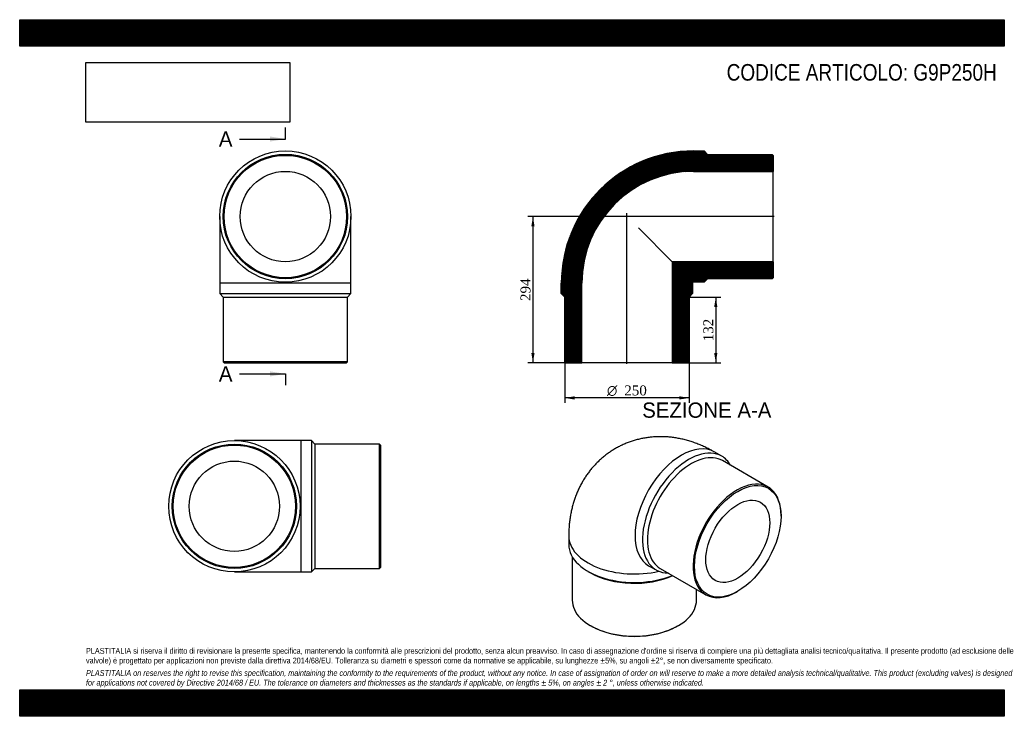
# Model space of a CAD drawing. Header units: millimetres. Extents: x 0 to 1980, y 0 to 1400.
import ezdxf
from ezdxf.enums import TextEntityAlignment as Align
from ezdxf.lldxf.tags import DXFTag

# ---------------------------------------------------------------- set-up
doc = ezdxf.new("R2010")
doc.units = ezdxf.units.MM
doc.header["$LTSCALE"] = 6.666667
for name, color, linetype in [('Default', 7, 'Continuous'), ('DV4_Default', 7, 'Continuous'), ('G9P250H', 7, 'Continuous')]:
    doc.layers.add(name, color=color, linetype=linetype)
doc.styles.add('SEACAD_Solid_Edge_ANSI', font='seans.ttf')
doc.styles.add('SEACAD_Solid_Edge_ANSI1_Symbols', font='semeca1.ttf')
doc.styles.add('SEACAD_Times_New_Roman', font='times.ttf')
tags = doc.linetypes.add('CENTER2', pattern=[28.575, 19.05, -3.175, 3.175, -3.175]).pattern_tags.tags
tags[10:11] = [DXFTag(74, 4), DXFTag(75, 0), DXFTag(340, '0'), DXFTag(46, 0.0), DXFTag(50, 0.0), DXFTag(44, 0.0), DXFTag(45, 0.0)]
tags[8:9] = [DXFTag(74, 4), DXFTag(75, 0), DXFTag(340, '0'), DXFTag(46, 0.0), DXFTag(50, 0.0), DXFTag(44, 0.0), DXFTag(45, 0.0)]
tags[6:7] = [DXFTag(74, 4), DXFTag(75, 0), DXFTag(340, '0'), DXFTag(46, 0.0), DXFTag(50, 0.0), DXFTag(44, 0.0), DXFTag(45, 0.0)]
tags[4:5] = [DXFTag(74, 4), DXFTag(75, 0), DXFTag(340, '0'), DXFTag(46, 0.0), DXFTag(50, 0.0), DXFTag(44, 0.0), DXFTag(45, 0.0)]
doc.dimstyles.new('ANSImm', dxfattribs={"dimtxt": 20, "dimasz": 20, "dimexe": 10, "dimexo": 0, "dimgap": 5, "dimtad": 1, "dimdsep": 46, "dimtxsty": 'SEACAD_Times_New_Roman', "dimblk1": '_SE_FILLED', "dimblk2": '_SE_FILLED', "dimsah": 1, "dimcen": 10, "dimazin": 0, "dimtfac": 0.85, "dimtdec": 3, "dimtofl": 0, "dimtmove": 0, "dimatfit": 3, "dimfxl": 1, "dimarcsym": 0})
picture_1 = doc.add_image_def('image1.jpg', size_in_pixel=(4302, 1260))

# ---------------------------------------------------------------- blocks, each defined once
blk = doc.blocks.new('SE')
at = {"layer": 'G9P250H', "color": 7, "linetype": 'Continuous'}
for p, q in [((402.2, 1004.4), (402.2, 870.4)), ((666.2, 870.4), (666.2, 1004.4)), ((666.2, 870.4), (402.2, 870.4)), ((402.2, 870.4), (402.2, 849.4)), ((666.2, 849.4), (666.2, 870.4)), ((402.2, 849.4), (666.2, 849.4)), ((402.2, 849.4), (409.2, 842.4)), ((409.2, 842.4), (659.2, 842.4)), ((409.2, 842.4), (409.2, 712.4)), ((659.2, 842.4), (666.2, 849.4)), ((659.2, 712.4), (659.2, 842.4)), ((659.2, 712.4), (409.2, 712.4)), ((409.2, 712.4), (411.2, 710.4)), ((411.2, 710.4), (657.2, 710.4)), ((657.2, 710.4), (659.2, 712.4))]:
    blk.add_line(p, q, dxfattribs=at)
for radius in [132, 125, 123, 90.8]:
    blk.add_circle((534.2, 1004.4), radius, dxfattribs=at)
blk = doc.blocks.new('SE1')
at = {"layer": 'G9P250H', "color": 7, "linetype": 'Continuous'}
for p, q in [((1411.7, 522.8), (1396.8, 531.3)), ((1505.1, 460.8), (1413.1, 513.9)), ((1531, 401.9), (1531, 403.6)), ((1104.1, 362.3), (1104.1, 345.2)), ((1111.1, 320.7), (1111.1, 233.3)), ((1264.8, 302.7), (1279.7, 294.1)), ((1288.1, 297.3), (1380.1, 244.3)), ((1142.8, 291.3), (1147.7, 288.4)), ((1361.1, 233.3), (1361.1, 255.2)), ((1442.6, 250.5), (1444, 251.3)), ((1147.7, 182.3), (1149.1, 181.5)), ((1323.1, 181.5), (1324.5, 182.3))]:
    blk.add_line(p, q, dxfattribs=at)
for centre, major_axis, start_param, end_param in [((1330.8, 417), (-66, -114.3), 3.141593, 6.283185), ((1345.7, 408.5), (66, 114.3), 0, 3.468719), ((1350.6, 405.6), (62.5, 108.3), 0, 3.141593), ((1345.7, 408.5), (66, 114.3), 5.956059, 6.283185), ((1442.6, 352.5), (-62.5, -108.3), 2.356194, 6.283185), ((1236.1, 362.3), (-132, 0), 0.000011, 1.950314), ((1236.1, 345.2), (132, 0), 3.141593, 5.332054), ((1236.1, 339.5), (125, 0), 3.926991, 5.379296), ((1442.6, 352.5), (-62.5, -108.3), 0, 0.785398), ((1236.1, 233.3), (-125, 0), 0, 3.141593), ((1236.1, 231.7), (123, 0), 3.926991, 5.497787)]:
    blk.add_ellipse(centre, major_axis=major_axis, ratio=0.57735, start_param=start_param, end_param=end_param, dxfattribs=at)
for major_axis in [(61.5, 106.5), (45.4, 78.6)]:
    blk.add_ellipse((1444, 351.7), major_axis=major_axis, ratio=0.57735, dxfattribs=at)
blk.add_open_spline([(1396.8, 531.3), (1394.8, 532.5), (1390.3, 535.1), (1382.2, 539.3), (1373.1, 543.5), (1363.9, 547.3), (1354.6, 550.7), (1345.4, 553.7), (1336.1, 556.2), (1326.8, 558.2), (1317.6, 559.8), (1308.4, 561), (1299.2, 561.7), (1290.1, 562), (1281.1, 561.9), (1272.2, 561.3), (1263.4, 560.3), (1254.7, 559), (1246.2, 557.2), (1237.8, 555), (1229.6, 552.4), (1221.5, 549.5), (1213.6, 546.1), (1205.9, 542.4), (1198.4, 538.4), (1191.2, 534), (1184.1, 529.3), (1177.3, 524.2), (1170.8, 518.9), (1164.5, 513.2), (1158.5, 507.3), (1152.8, 501), (1147.4, 494.5), (1142.3, 487.8), (1137.4, 480.8), (1132.9, 473.5), (1128.7, 466), (1124.7, 458.3), (1121.2, 450.3), (1117.9, 442.1), (1115, 433.8), (1112.4, 425.2), (1110.1, 416.4), (1108.2, 407.4), (1106.6, 398.3), (1105.4, 388.9), (1104.6, 379.5), (1104.2, 370.4), (1104.1, 365.1), (1104.1, 362.3)], degree=3, knots=[0, 0, 0, 0, 0.01549, 0.039661, 0.063758, 0.08765, 0.111304, 0.134698, 0.157818, 0.180662, 0.203231, 0.225533, 0.247582, 0.269393, 0.290981, 0.312364, 0.333559, 0.354585, 0.375457, 0.396191, 0.416804, 0.43731, 0.457725, 0.478063, 0.498337, 0.518563, 0.538752, 0.558916, 0.57907, 0.599228, 0.619406, 0.639619, 0.659884, 0.680218, 0.700639, 0.721164, 0.741814, 0.762608, 0.783566, 0.804707, 0.826052, 0.847619, 0.869423, 0.891478, 0.913792, 0.936367, 0.959199, 0.982275, 1, 1, 1, 1], dxfattribs=at)
blk = doc.blocks.new('SE2')
at = {"layer": 'G9P250H', "color": 7, "linetype": 'Continuous'}
for p, q in [((565.7, 554.1), (431.7, 554.1)), ((565.7, 290.1), (565.7, 554.1)), ((586.7, 554.1), (565.7, 554.1)), ((586.7, 554.1), (586.7, 290.1)), ((593.7, 547.1), (586.7, 554.1)), ((593.7, 547.1), (593.7, 297.1)), ((723.7, 547.1), (593.7, 547.1)), ((723.7, 297.1), (723.7, 547.1)), ((725.7, 545.1), (723.7, 547.1)), ((725.7, 545.1), (725.7, 299.1)), ((586.7, 290.1), (593.7, 297.1)), ((593.7, 297.1), (723.7, 297.1)), ((723.7, 297.1), (725.7, 299.1)), ((431.7, 290.1), (565.7, 290.1)), ((565.7, 290.1), (586.7, 290.1))]:
    blk.add_line(p, q, dxfattribs=at)
for radius in [132, 125, 123, 90.8]:
    blk.add_circle((431.7, 422.1), radius, dxfattribs=at)
blk = doc.blocks.new('SE4')
at = {"color": 7, "linetype": 'Continuous', "style": 'SEACAD_Solid_Edge_ANSI'}
blk.add_text('A', height=30.7, dxfattribs=at).set_placement((400.5, 1175.6), align=Align.TOP_LEFT)
blk = doc.blocks.new('SE5')
at = {"color": 7, "linetype": 'Continuous', "style": 'SEACAD_Solid_Edge_ANSI'}
blk.add_text('A', height=30.7, dxfattribs=at).set_placement((400.5, 703.5), align=Align.TOP_LEFT)
blk = doc.blocks.new('SEANNOT_GROUP')
at = {"linetype": 'Continuous'}
blk.add_hatch(color=7, dxfattribs=at).paths.add_polyline_path([(503.5, 1155.1), (534.2, 1160.2), (503.5, 1165.4)])
at = {"color": 7, "linetype": 'Continuous'}
blk.add_lwpolyline([(442.2, 1160.2), (534.2, 1160.2)], dxfattribs=at)
blk = doc.blocks.new('SEANNOT_GROUP1')
at = {"linetype": 'Continuous'}
blk.add_hatch(color=7, dxfattribs=at).paths.add_polyline_path([(503.5, 683.1), (534.2, 688.2), (503.5, 693.3)])
at = {"color": 7, "linetype": 'Continuous'}
blk.add_lwpolyline([(442.2, 688.2), (534.2, 688.2)], dxfattribs=at)
blk = doc.blocks.new('SE3')
at = {"layer": 'Default', "color": 7, "linetype": 'CENTER2'}
for p, q in [((534.2, 1160.2), (534.2, 1183.2)), ((534.2, 688.2), (534.2, 665.2))]:
    blk.add_line(p, q, dxfattribs=at)
at = {"layer": 'Default', "color": 7, "linetype": 'CENTER2', "const_width": 0.0001}
blk.add_lwpolyline([(534.2, 1160.2), (534.2, 688.2)], dxfattribs=at)
at = {"layer": 'Default'}
for name in ['SE4', 'SEANNOT_GROUP', 'SE5', 'SEANNOT_GROUP1']:
    blk.add_blockref(name, (0, 0), dxfattribs=at)
blk = doc.blocks.new('SE6')
at = {"layer": 'G9P250H', "linetype": 'Continuous'}
h = blk.add_hatch(dxfattribs=at)
h.set_pattern_fill('LINE', scale=0.629921, angle=45, style=0)
edge = h.paths.add_edge_path()
edge.add_line((1513.2, 1129.4), (1383.2, 1129.4))
edge.add_line((1383.2, 1129.4), (1376.2, 1136.4))
edge.add_line((1376.2, 1136.4), (1355.2, 1136.4))
edge.add_arc((1355.2, 870.4), 266, 90, 180)
edge.add_line((1089.2, 870.4), (1089.2, 849.4))
edge.add_line((1089.2, 849.4), (1096.2, 842.4))
edge.add_line((1096.2, 842.4), (1096.2, 712.4))
edge.add_line((1096.2, 712.4), (1098.2, 710.4))
edge.add_line((1098.2, 710.4), (1130.4, 710.4))
edge.add_line((1130.4, 710.4), (1130.4, 870.4))
edge.add_arc((1355.2, 870.4), 224.8, 90, 180, ccw=False)
edge.add_line((1355.2, 1095.2), (1515.2, 1095.2))
edge.add_line((1515.2, 1095.2), (1515.2, 1127.4))
edge.add_line((1515.2, 1127.4), (1513.2, 1129.4))
h = blk.add_hatch(dxfattribs=at)
h.set_pattern_fill('LINE', scale=0.629921, angle=45, style=0)
edge = h.paths.add_edge_path()
edge.add_line((1515.2, 881.4), (1515.2, 913.6))
edge.add_line((1515.2, 913.6), (1312, 913.6))
edge.add_line((1312, 913.6), (1312, 710.4))
edge.add_line((1312, 710.4), (1344.2, 710.4))
edge.add_line((1344.2, 710.4), (1346.2, 712.4))
edge.add_line((1346.2, 712.4), (1346.2, 842.4))
edge.add_line((1346.2, 842.4), (1353.2, 849.4))
edge.add_line((1353.2, 849.4), (1353.2, 870.4))
edge.add_arc((1355.2, 870.4), 2, 90, 180, ccw=False)
edge.add_line((1355.2, 872.4), (1376.2, 872.4))
edge.add_line((1376.2, 872.4), (1383.2, 879.4))
edge.add_line((1383.2, 879.4), (1513.2, 879.4))
edge.add_line((1513.2, 879.4), (1515.2, 881.4))
at = {"layer": 'DV4_Default', "color": 7, "linetype": 'CENTER2'}
for p, q in [((1221.2, 708.6), (1221.2, 1010.9)), ((1516.9, 1004.4), (1214.7, 1004.4))]:
    blk.add_line(p, q, dxfattribs=at)
at = {"layer": 'G9P250H', "color": 7, "linetype": 'Continuous'}
for p, q in [((1355.2, 1136.4), (1376.2, 1136.4)), ((1376.2, 1136.4), (1383.2, 1129.4)), ((1383.2, 1129.4), (1513.2, 1129.4)), ((1513.2, 1129.4), (1515.2, 1127.4)), ((1515.2, 1127.4), (1515.2, 1095.2)), ((1355.2, 1095.2), (1515.2, 1095.2)), ((1515.2, 913.6), (1515.2, 1095.2)), ((1244.2, 981.4), (1312, 913.6)), ((1515.2, 913.6), (1312, 913.6)), ((1312, 913.6), (1312, 710.4)), ((1515.2, 913.6), (1515.2, 881.4)), ((1376.2, 872.4), (1355.2, 872.4)), ((1383.2, 879.4), (1376.2, 872.4)), ((1513.2, 879.4), (1383.2, 879.4)), ((1515.2, 881.4), (1513.2, 879.4)), ((1089.2, 849.4), (1089.2, 870.4)), ((1130.4, 710.4), (1130.4, 870.4)), ((1353.2, 870.4), (1353.2, 849.4)), ((1096.2, 842.4), (1089.2, 849.4)), ((1096.2, 712.4), (1096.2, 842.4)), ((1353.2, 849.4), (1346.2, 842.4)), ((1346.2, 842.4), (1346.2, 712.4)), ((1098.2, 710.4), (1096.2, 712.4)), ((1098.2, 710.4), (1130.4, 710.4)), ((1312, 710.4), (1130.4, 710.4)), ((1312, 710.4), (1344.2, 710.4)), ((1346.2, 712.4), (1344.2, 710.4))]:
    blk.add_line(p, q, dxfattribs=at)
for radius in [266, 224.8, 2]:
    blk.add_arc((1355.2, 870.4), radius, 90, 180, dxfattribs=at)
blk = doc.blocks.new('DMBLK163')
at = {"layer": 'Default', "linetype": 'Continuous'}
for points in [[(1028.8, 984.4), (1035.4, 984.4), (1032.1, 1004.4)], [(1028.8, 730.4), (1032.1, 710.4), (1035.4, 730.4)]]:
    blk.add_hatch(color=7, dxfattribs=at).paths.add_polyline_path(points)
at = {"layer": 'Default', "color": 7, "linetype": 'Continuous'}
for p, q in [((1221.2, 1004.4), (1022.1, 1004.4)), ((1032.1, 1004.4), (1032.1, 710.4)), ((1130.4, 710.4), (1022.1, 710.4))]:
    blk.add_line(p, q, dxfattribs=at)
at = {"layer": 'Default', "color": 7, "linetype": 'Continuous', "style": 'SEACAD_Times_New_Roman'}
blk.add_text('294', height=20, rotation=90, dxfattribs=at).set_placement((1007.1, 834.6), align=Align.TOP_LEFT)
blk = doc.blocks.new('_SE_FILLED')
at = {"color": 0}
blk.add_line((0, 0), (-1, 0), dxfattribs=at)
blk.add_solid([(0, 0), (-1, -0.1665), (-1, 0.1665), (0, 0)], dxfattribs=at)
blk = doc.blocks.new('DMBLK164')
at = {"layer": 'Default', "linetype": 'Continuous'}
for points in [[(1403.1, 822.4), (1399.8, 842.4), (1396.5, 822.4)], [(1403.1, 730.4), (1396.5, 730.4), (1399.8, 710.4)]]:
    blk.add_hatch(color=7, dxfattribs=at).paths.add_polyline_path(points)
at = {"layer": 'Default', "color": 7, "linetype": 'Continuous'}
for p, q in [((1346.2, 842.4), (1409.8, 842.4)), ((1399.8, 842.4), (1399.8, 710.4)), ((1312, 710.4), (1409.8, 710.4))]:
    blk.add_line(p, q, dxfattribs=at)
at = {"layer": 'Default', "color": 7, "linetype": 'Continuous', "style": 'SEACAD_Times_New_Roman'}
blk.add_text('132', height=20, rotation=90, dxfattribs=at).set_placement((1374.8, 753.6), align=Align.TOP_LEFT)
blk = doc.blocks.new('GDimGGroup')
at = {"layer": 'Default', "linetype": 'Continuous'}
for points in [[(1116.2, 636.6), (1116.2, 643.2), (1096.2, 639.9)], [(1326.2, 636.6), (1346.2, 639.9), (1326.2, 643.2)]]:
    blk.add_hatch(color=7, dxfattribs=at).paths.add_polyline_path(points)
at = {"layer": 'Default', "color": 7, "linetype": 'Continuous'}
for p, q in [((1096.2, 712.4), (1096.2, 629.9)), ((1346.2, 712.4), (1346.2, 629.9)), ((1346.2, 639.9), (1096.2, 639.9))]:
    blk.add_line(p, q, dxfattribs=at)
for s, style, p in [('O', 'SEACAD_Solid_Edge_ANSI1_Symbols', (1181, 664.9)), ('250', 'SEACAD_Times_New_Roman', (1215.8, 664.9))]:
    blk.add_text(s, height=20, dxfattribs=dict(at, style=style)).set_placement(p, align=Align.TOP_LEFT)

msp = doc.modelspace()

# ---------------------------------------------------------------- hatches: boundary and pattern name
at = {"layer": 'Default', "linetype": 'Continuous'}
h = msp.add_hatch(dxfattribs=at)
h.set_pattern_fill('LINE', scale=0.629921, angle=45, style=0)
h.paths.add_polyline_path([(1980, 1346.667), (1980, 1400), (0, 1400), (0, 1346.667)])
for points in [[(1980, 1346.667), (1980, 1400), (0, 1400), (0, 1346.667)], [(1980, 0), (1980, 53.333), (0, 53.333), (0, 0)]]:
    msp.add_hatch(color=7, dxfattribs=at).paths.add_polyline_path(points)
h = msp.add_hatch(dxfattribs=at)
h.set_pattern_fill('LINE', scale=0.629921, angle=45, style=0)
h.paths.add_polyline_path([(1980, 0), (1980, 53.333), (0, 53.333), (0, 0)])

# ---------------------------------------------------------------- linework, layer by layer
at = {"layer": 'Default', "color": 7, "linetype": 'Continuous'}
for p, q in [((0, 1400), (1980, 1400)), ((0, 1346.667), (0, 1400)), ((1980, 1400), (1980, 1346.667)), ((1980, 1346.667), (0, 1346.667)), ((0, 53.333), (1980, 53.333)), ((0, 0), (0, 53.333)), ((1980, 53.333), (1980, 0)), ((1980, 0), (0, 0))]:
    msp.add_line(p, q, dxfattribs=at)

# ---------------------------------------------------------------- block references
at = {"layer": 'Default'}
for name in ['SE3', 'SE', 'SE6', 'GDimGGroup', 'SE1', 'SE2']:
    msp.add_blockref(name, (0, 0), dxfattribs=at)

# ---------------------------------------------------------------- texts
at = {"layer": 'Default', "color": 7, "linetype": 'Continuous', "style": 'SEACAD_Solid_Edge_ANSI'}
msp.add_text('SEZIONE A-A', height=30.66667, dxfattribs=at).set_placement((1251.87, 630.684), align=Align.TOP_LEFT)
at = {"layer": 'Default', "attachment_point": 1}
for s, insert, char_height, width in [('{\\fArial Narrow|b0||i0||c0|p34;\\C7;\\H33.33333333;\\W1.;CODICE ARTICOLO: G9P250H}', (1421.646, 1310.872), 33.33333, 556.07254), ("{\\fArial Narrow|b0||i0||c0|p34;\\C7;\\H11.66666667;\\W1.;PLASTITALIA si riserva il diritto di revisionare la presente specifica, mantenendo la conformità alle prescrizioni del prodotto, senza alcun preavviso. In caso di assegnazione d'ordine si riserva di compiere una più dettagliata analisi tecnico/qualitativa. Il presente prodotto (ad esclusione delle \\P}{\\fArial Narrow|b0||i0||c0|p34;\\C7;\\H11.66666667;\\W1.;valvole) è progettato per applicazioni non previste dalla direttiva 2014/68/EU. Tolleranza su diametri e spessori come da normative se applicabile, su lunghezze ±5%, su angoli ±2°, se non diversamente specificato.\\P}{\\fArial Narrow|b0||i0||c0|p34;\\C7;\\H3.333333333;\\W1.;   \\P}{\\fArial Narrow|b0||i1||c0|p34;\\C7;\\H11.66666667;\\W1.;PLASTITALIA on reserves the right to revise this specification, maintaining the conformity to the requirements of the product, without any notice. In case of assignation of order on will reserve to make a more detailed analysis technical/qualitative. This product (excluding valves) is designed \\P}{\\fArial Narrow|b0||i1||c0|p34;\\C7;\\H11.66666667;\\W1.;for applications not covered by Directive 2014/68 / EU. The tolerance on diameters and thicknesses as the standards if applicable, on lengths ± 5%, on angles ± 2 °, unless otherwise indicated.\\P}", (133.333, 137.349), 11.666667, 1713.33333)]:
    msp.add_mtext(s, dxfattribs=dict(at, insert=insert, char_height=char_height, width=width))

# ---------------------------------------------------------------- dimensions: what is measured, and where the dimension line sits
at = {"layer": 'Default', "color": 7, "linetype": 'Continuous'}
for base, p1, p2, picture, middle in [((999.206, 750.869), (1221.178, 1004.357), (1130.378, 710.357), 'DMBLK163', (1032.094, 857.357)), ((1399.8, 710.357), (1346.178, 842.357), (1311.978, 710.357), 'DMBLK164', (1399.8, 776.357))]:
    dim = msp.add_linear_dim(base=base, p1=p1, p2=p2, angle=90, text='\\A1;<>', dimstyle='ANSImm', dxfattribs=at)
    dim.commit()
    dim.dimension.update_dxf_attribs({"geometry": picture, "text_midpoint": middle, "dimtype": 160})

# ---------------------------------------------------------------- pictures from other files: only their frames are drawn
image = msp.add_image(picture_1, insert=(133.333, 1194.021), size_in_units=(409.714, 120))
image.dxf.flags = 7

doc.saveas('drawing.dxf')
